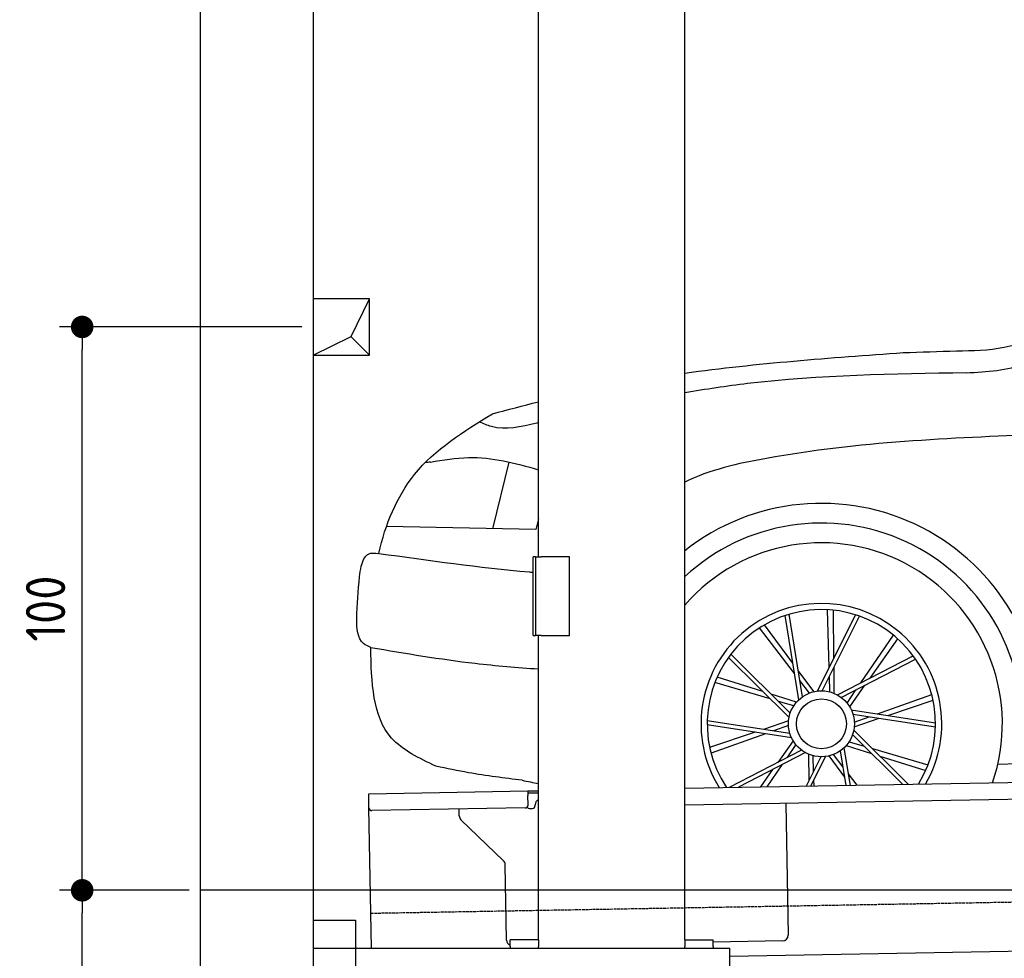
# Model space of a CAD drawing. Header units: millimetres. Extents: x 552 to 7231, y 5917 to 11936.
# Tile 2 of 5: x 552 to 2300, y 7995 to 9661. Entities that reach past the tile are written whole.
import ezdxf

# ---------------------------------------------------------------- set-up
doc = ezdxf.new("R2010")
doc.units = ezdxf.units.MM
doc.linetypes.add('GEN3', pattern=[6.25, 5, -1.25])
doc.layers.get('0').update_dxf_attribs({"lineweight": 25})
for name, color, linetype, lineweight in [('3', 6, 'GEN3', 25), ('4', 3, 'Continuous', 25), ('5', 3, 'Continuous', 25), ('breakthrough', 1, 'Continuous', 25)]:
    doc.layers.add(name, color=color, linetype=linetype, lineweight=lineweight)
doc.layers.add('Car', color=10, linetype='Continuous')
doc.styles.get("Standard").update_dxf_attribs({"font": 'ISOCP.SHX'})
doc.dimstyles.new('GEN-ISO$0', dxfattribs={"dimscale": 20, "dimtxt": 3.5, "dimasz": 2, "dimexe": 2, "dimexo": 1, "dimgap": 1.5, "dimtad": 1, "dimdec": 1, "dimlfac": 0.1, "dimdsep": 46, "dimtxsty": 'Standard', "dimblk": 'PUNKT', "dimcen": 2, "dimclrd": 256, "dimclre": 256, "dimclrt": 2, "dimadec": 0, "dimazin": 0, "dimtp": 0.1, "dimtm": 0.1, "dimtfac": 0.71, "dimtdec": 1, "dimtmove": 2, "dimatfit": 3, "dimldrblk": 'PUNKT', "dimfxl": 1, "dimtolj": 1, "dimarcsym": 0})

# ---------------------------------------------------------------- blocks, each defined once
blk = doc.blocks.new('PUNKT')
at = {"layer": '4', "color": 0, "linetype": 'ByBlock'}
blk.add_line((-0.5, 0), (-1, 0), dxfattribs=at)
at = {"layer": '4', "color": 0, "linetype": 'ByBlock', "const_width": 0.5}
blk.add_lwpolyline([(-0.25, 0, 1), (0.25, 0, 1)], format="xyb", close=True, dxfattribs=at)
blk = doc.blocks.new('*D6')
at = {"layer": '4', "lineweight": -2, "transparency": 16777216}
for p, q in [((852.8, 8115.9), (622.8, 8115.9)), ((662.8, 6455.9), (662.8, 8075.9)), ((1052.8, 6415.9), (622.8, 6415.9))]:
    blk.add_line(p, q, dxfattribs=at)
at = {"layer": '4', "lineweight": -2, "transparency": 16777216, "xscale": 40, "yscale": 40, "zscale": 40}
for p, rotation in [((662.8, 8115.9), 90), ((662.8, 6415.9), 270)]:
    blk.add_blockref('PUNKT', p, dxfattribs=dict(at, rotation=rotation))
at = {"layer": '4', "color": 2, "transparency": 16777216, "insert": (597.8, 7265.9), "char_height": 70, "attachment_point": 5, "rotation": 90}
blk.add_mtext('\\A1;170', dxfattribs=at)
blk = doc.blocks.new('*D7')
at = {"layer": '4', "lineweight": -2, "transparency": 16777216}
for p, q in [((1052.8, 9115.9), (622.8, 9115.9)), ((662.8, 8155.9), (662.8, 9075.9)), ((852.8, 8115.9), (622.8, 8115.9))]:
    blk.add_line(p, q, dxfattribs=at)
at = {"layer": '4', "lineweight": -2, "transparency": 16777216, "xscale": 40, "yscale": 40, "zscale": 40}
for p, rotation in [((662.8, 9115.9), 90), ((662.8, 8115.9), 270)]:
    blk.add_blockref('PUNKT', p, dxfattribs=dict(at, rotation=rotation))
at = {"layer": '4', "color": 2, "transparency": 16777216, "insert": (597.8, 8615.9), "char_height": 70, "attachment_point": 5, "rotation": 90}
blk.add_mtext('\\A1;100', dxfattribs=at)

msp = doc.modelspace()

# ---------------------------------------------------------------- linework, layer by layer
for p, q in [((872.77, 6165.9), (872.77, 11615.9)), ((1072.77, 11415.9), (1072.77, 6415.9)), ((1472.77, 8708.02), (1472.77, 10083.02)), ((1732.77, 8027.85), (1732.77, 10083.02)), ((1467.77, 8708.02), (1463.77, 8708.02)), ((1463.77, 8568.02), (1463.77, 8708.02)), ((1467.77, 8708.02), (1477.77, 8708.02)), ((1467.77, 8708.02), (1467.77, 8568.02)), ((1527.77, 8708.02), (1477.77, 8708.02)), ((1527.77, 8568.02), (1527.77, 8708.02)), ((1463.77, 8568.02), (1467.77, 8568.02)), ((1477.77, 8568.02), (1467.77, 8568.02)), ((1472.77, 8027.85), (1472.77, 8568.02)), ((1477.77, 8568.02), (1527.77, 8568.02)), ((1732.77, 8297.07), (4392.09, 8343.49)), ((4387.61, 8313.41), (1732.77, 8267.07)), ((1171.58, 8287.28), (1454.03, 8292.21)), ((1171.72, 8279.28), (1171.58, 8287.28)), ((1454.03, 8292.21), (1464.03, 8292.38)), ((1454.03, 8292.21), (1454.17, 8284.21)), ((1464.1, 8288.38), (1454.1, 8288.21)), ((1464.03, 8292.38), (1472.77, 8292.53)), ((1472.77, 8288.53), (1464.1, 8288.38)), ((1172.01, 8262.28), (1171.72, 8279.28)), ((1454.47, 8267.21), (1454.17, 8284.21)), ((1911.99, 8270.2), (1916.07, 8036.23)), ((1176.36, 8013.02), (1172.01, 8262.28)), ((1449.56, 8262.12), (1177.1, 8257.37)), ((1332.28, 8248.22), (1332.08, 8260.07)), ((1457.08, 8261.26), (1462.07, 8261.34)), ((1466.99, 8266.43), (1466.97, 8267.43)), ((1410.76, 8168.36), (1335.34, 8241.2)), ((1416.15, 8027.51), (1413.81, 8161.34)), ((1072.77, 8063.02), (1147.77, 8063.02)), ((1147.77, 8063.02), (1147.77, 7858.02)), ((1472.77, 8028.02), (1422.77, 8028.02)), ((1422.77, 8016.02), (1422.77, 8028.02)), ((1472.77, 8027.85), (1472.77, 8016.02)), ((1732.77, 8028.02), (1782.77, 8028.02)), ((1732.77, 8027.85), (1732.77, 8016.02)), ((1782.77, 8016.02), (1782.77, 8028.02)), ((1906.25, 8026.06), (1782.77, 8023.9)), ((4146.36, 8039.16), (1812.77, 7998.42)), ((1072.77, 8013.02), (1812.77, 8013.02)), ((1422.77, 8016.02), (1422.77, 8013.02)), ((1472.77, 8013.02), (1472.77, 8016.02)), ((1732.77, 8013.02), (1732.77, 8016.02)), ((1782.77, 8016.02), (1782.77, 8013.02)), ((1812.77, 7908.02), (1812.77, 8013.02))]:
    msp.add_line(p, q)
for centre, radius, start, end in [((1476.97, 8267.6), 10, 114.78744, 181), ((1177.01, 8262.37), 5, 181, 271), ((1449.47, 8267.12), 5, 271, 1), ((1456.99, 8266.25), 5, 214.23672, 271), ((1461.99, 8266.34), 5, 271, 1), ((1342.28, 8248.39), 10, 181, 226), ((1403.81, 8161.17), 10, 1, 46), ((1426.15, 8027.68), 10, 181, 250.29343), ((1906.07, 8036.06), 10, 271, 1)]:
    msp.add_arc(centre, radius, start, end)
at = {"layer": '3'}
msp.add_line((1175.28, 8075.31), (6230.44, 8163.55), dxfattribs=at)
at = {"layer": '5'}
msp.add_line((6272.78, 8115.9), (872.77, 8115.9), dxfattribs=at)
at = {"layer": 'breakthrough'}
for p, q in [((1140.15, 9098.85), (1172.77, 9165.9)), ((1072.77, 9065.9), (1140.15, 9098.85)), ((1139.93, 9098.75), (1172.77, 9065.9))]:
    msp.add_line(p, q, dxfattribs=at)
msp.add_lwpolyline([(1172.77, 9165.9), (1072.77, 9165.9), (1072.77, 9065.9), (1172.77, 9065.9)], close=True, dxfattribs=at)
at = {"layer": 'Car'}
for p, q in [((1391.68, 8757.81), (1420.69, 8876.13)), ((1468.51, 8756.24), (1203.07, 8761.66)), ((1472.77, 8775.16), (1468.51, 8756.24)), ((1935.28, 8454.3), (1910.71, 8603.69)), ((1941.67, 8459.47), (1917.77, 8605.91)), ((1968.09, 8469.59), (2036.02, 8604.88)), ((1976.3, 8470.01), (2043.04, 8602.54)), ((1989.09, 8511.42), (1986.21, 8613.92)), ((1997.44, 8528.06), (1996.53, 8613.09)), ((1924.66, 8518.86), (1873.94, 8587.12)), ((1927.68, 8500.49), (1865.1, 8581.72)), ((2045.2, 8484.16), (2103.11, 8568.79)), ((2061.73, 8492.71), (2110.98, 8562.05)), ((1919.85, 8430.59), (1814.44, 8535.01)), ((2003.62, 8462.67), (2138.1, 8532.2)), ((1917.72, 8422.65), (1810.03, 8529.06)), ((2010.51, 8458.19), (2142.4, 8526.17)), ((1962.06, 8468.53), (1934.03, 8506.24)), ((1990.31, 8468.04), (1989.52, 8496.27)), ((1998.12, 8465.36), (1997.61, 8512.34)), ((1884.42, 8455.55), (1786.05, 8484.48)), ((1871.18, 8468.64), (1790.02, 8494.04)), ((1954.17, 8466.11), (1936.93, 8488.48)), ((2025.43, 8441.59), (2052.63, 8479.9)), ((1931.02, 8449.9), (1886.18, 8463.94)), ((2020.69, 8448.35), (2036.64, 8471.65)), ((2074.57, 8429.14), (2171.16, 8463.56)), ((1926.06, 8443.31), (1898.97, 8451.27)), ((2092.97, 8426.33), (2173.57, 8453.48)), ((2028.3, 8436.18), (2177.96, 8413.39)), ((2031.24, 8428.51), (2177.9, 8405.99)), ((1922.11, 8386.72), (1772.45, 8409.52)), ((1919.17, 8394.4), (1772.51, 8416.92)), ((1916.86, 8416.59), (1872.33, 8401.59)), ((2033.55, 8406.32), (2078.08, 8421.32)), ((2033.69, 8414.57), (2060.29, 8424.05)), ((1857.44, 8396.57), (1776.84, 8369.42)), ((1875.84, 8393.77), (1779.25, 8359.35)), ((1916.72, 8408.33), (1890.12, 8398.86)), ((2030.56, 8392.32), (2119.89, 8303.83)), ((2032.69, 8400.25), (2130.09, 8304.01)), ((1924.99, 8381.31), (1897.78, 8343.01)), ((1929.72, 8374.55), (1913.78, 8351.25)), ((2024.36, 8379.6), (2051.44, 8371.63)), ((1939.9, 8364.72), (1811.33, 8298.44)), ((1946.79, 8360.24), (1827.83, 8298.73)), ((1952.29, 8357.55), (1952.8, 8310.57)), ((1996.25, 8356.79), (2013.48, 8334.43)), ((2008.74, 8363.44), (2018.76, 8302.06)), ((2015.13, 8368.6), (2026.06, 8302.19)), ((2019.39, 8373), (2064.23, 8358.97)), ((2065.99, 8367.36), (2164.36, 8338.43)), ((1905.21, 8338.74), (1878.44, 8299.62)), ((1974.11, 8352.89), (1947.89, 8300.83)), ((1982.32, 8353.32), (1956.04, 8300.97)), ((1960.1, 8354.87), (1960.89, 8326.64)), ((1988.35, 8354.38), (2016.38, 8316.66)), ((2079.23, 8354.27), (2160.39, 8328.86)), ((2288.39, 8339.8), (2324.33, 8340.73)), ((1888.68, 8330.19), (1866.82, 8299.41)), ((2022.73, 8322.42), (2038.15, 8302.4)), ((1961.32, 8311.49), (1961.61, 8301.07)), ((2025.75, 8304.05), (2027.12, 8302.21))]:
    msp.add_line(p, q, dxfattribs=at)
for radius in [58.57, 58.57, 44.33]:
    msp.add_circle((1975.21, 8411.45), radius, dxfattribs=at)
for radius, start, end in [(391.35, 357.53333, 128.27779), (356.42, 357.14299, 132.85748), (321.28, 340.95275, 138.989), (213.75, 329.98656, 212.01344), (202.76, 328.10145, 213.89855)]:
    msp.add_arc((1975.21, 8411.45), radius, start, end, dxfattribs=at)
for points in [[(2120.63, 9070.43), (2214.97, 9073.24), (2299.58, 9079.83), (2382.59, 9107.48)], [(2232.73, 9034.41), (2337.91, 9050.78), (2389.88, 9076.99)], [(1469.71, 8945.22), (1389.44, 8939), (1368.08, 8947.52)], [(1280.96, 8875.97), (1271.65, 8874.87)], [(1157.86, 8691.03), (1170.92, 8712.75), (1189.44, 8713.95)], [(1150.14, 8598.22), (1155.43, 8672.3), (1157.86, 8691.03)], [(1175.14, 8547.1), (1162.38, 8553.89), (1150.14, 8598.22)], [(1290.96, 8336.2), (1212.22, 8385.96), (1175.14, 8547.1)], [(1444.2, 8311.15), (1348.82, 8324.64), (1290.96, 8336.2)]]:
    msp.add_spline(points, degree=3, dxfattribs=at)
for points in [[(1732.77, 9033.89), (1861.01, 9051.71), (1990.82, 9061.07), (2120.63, 9070.43)], [(1391.03, 8961.76), (1418.26, 8968.99), (1445.49, 8976.23), (1472.77, 8983.14)], [(1472.77, 8945.89), (1471.75, 8945.67), (1470.73, 8945.44), (1469.71, 8945.22)], [(1444.2, 8311.15), (1453.72, 8309.17), (1463.25, 8307.18), (1472.77, 8305.26)]]:
    msp.add_open_spline(points, degree=3, dxfattribs=at)
for points, knots in [([(2232.73, 9034.41), (2102.77, 9032.49), (1935.16, 9030.01), (1769.82, 9005.22), (1732.77, 8998.88)], [0, 0, 0, 0, 388.9759814, 501.6880744, 501.6880744, 501.6880744, 501.6880744]), ([(1189.44, 8713.95), (1201.06, 8765.3), (1244.31, 8871.22), (1340.07, 8930.31), (1391.03, 8961.76)], [166.6287188, 166.6287188, 166.6287188, 166.6287188, 320.4500206, 495.4685425, 495.4685425, 495.4685425, 495.4685425]), ([(2364.19, 8924.88), (2203.5, 8918.53), (1993.55, 8910.23), (1776.41, 8862.3), (1732.77, 8840.3)], [0, 0, 0, 0, 488.1030695, 637.7507049, 637.7507049, 637.7507049, 637.7507049]), ([(1280.96, 8875.97), (1303.55, 8879.83), (1368.02, 8890.83), (1431.55, 8874.5), (1472.77, 8862.39)], [0, 0, 0, 0, 68.149354, 194.4909674, 194.4909674, 194.4909674, 194.4909674]), ([(1189.44, 8713.95), (1278.39, 8701.56), (1369.69, 8688.84), (1461.41, 8680.6), (1463.77, 8680.39)], [0, 0, 0, 0, 269.263405, 276.3869175, 276.3869175, 276.3869175, 276.3869175]), ([(1175.14, 8547.1), (1236.81, 8536.58), (1335.56, 8519.74), (1435.26, 8511.41), (1472.77, 8508.91)], [0, 0, 0, 0, 187.5190688, 300.279131, 300.279131, 300.279131, 300.279131])]:
    msp.add_open_spline(points, degree=3, knots=knots, dxfattribs=at)

# ---------------------------------------------------------------- dimensions: what is measured, and where the dimension line sits
at = {"layer": '4'}
for base, p1, p2, picture, middle in [((662.77, 9115.9), (872.77, 8115.9), (1072.77, 9115.9), '*D7', (597.77, 8615.9)), ((662.77, 8115.9), (1072.77, 6415.9), (872.77, 8115.9), '*D6', (597.77, 7265.9))]:
    dim = msp.add_linear_dim(base=base, p1=p1, p2=p2, angle=90, dimstyle='GEN-ISO$0', dxfattribs=at)
    dim.commit()
    dim.dimension.update_dxf_attribs({"geometry": picture, "text_midpoint": middle})

doc.saveas('drawing.dxf')
